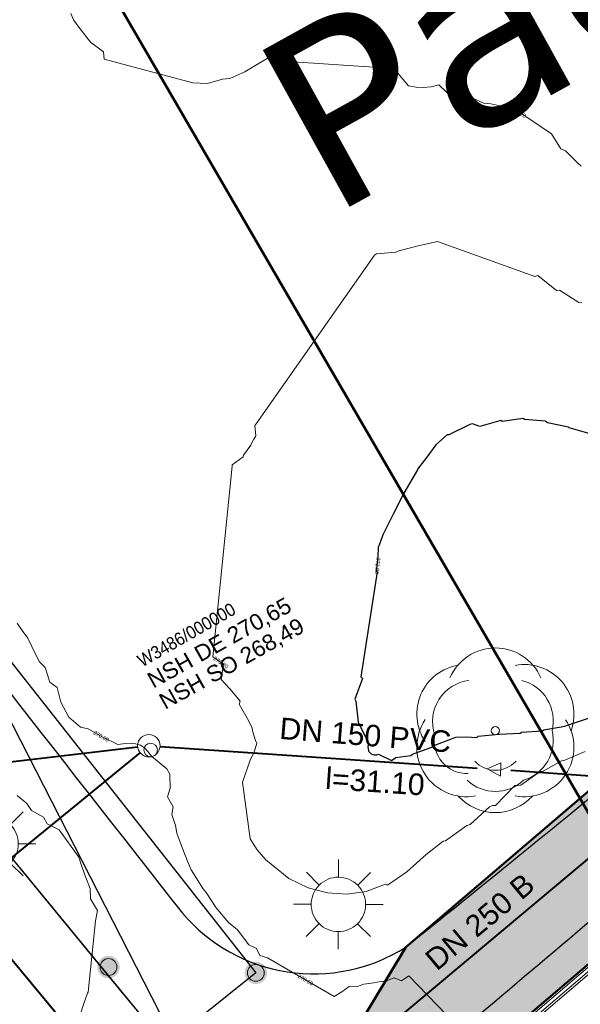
# Model space of a CAD drawing. Header units: millimetres. Extents: x 3402416 to 3403134, y 5267375 to 5268119.
# Tile 246 of 256: x 3402801 to 3402826, y 5267711 to 5267755. Entities that reach past the tile are written whole.
import ezdxf

# ---------------------------------------------------------------- set-up
doc = ezdxf.new("R2010")
doc.units = ezdxf.units.MM
doc.header["$MEASUREMENT"] = 0
for name, pattern in [('100.5', [5.5, 3.9, -1.6]), ('100.71', [0]), ('Zaun', [3, 1.5, 1.5])]:
    doc.linetypes.add(name, pattern=pattern)
for name, color, linetype, lineweight in [('_WBG Ideenteil + Pachtvertrag', 8, 'Continuous', 25), ('IVK_Baeume', 7, 'Continuous', 0), ('IVK_Fahrbahnrand', 7, 'Continuous', 0), ('IVK_Mauer', 7, 'Continuous', 0), ('IVK_NSH_Modell Umring Freiborderhoehung', 1, 'Continuous', 0), ('IVK_NSH_Modell Umring Werksareal', 7, 'Continuous', 0), ('IVK_Rahmen Stempel', 7, 'Continuous', 0), ('IVK_RW DN', 90, 'Continuous', 0), ('IVK_RW Kanal', 90, 'Continuous', 0), ('IVK_Strassenbeleuchtung', 7, 'Continuous', 0), ('IVK_SW DN', 20, 'Continuous', 0), ('IVK_SW Fliessrichtungspfeil', 20, 'Continuous', 0), ('IVK_SW Kanal', 20, 'Continuous', 0), ('IVK_SW Schacht', 20, 'Continuous', 0), ('IVK_SW Schachtanschrieb-Hoehen_NSH', 20, 'Continuous', 0), ('IVK_Zaun', 7, 'Continuous', 0), ('LGL_NSH_Beschriftung_Hoehenlinien_2015', 7, 'Continuous', 0), ('LGL_NSH_Haupthoehenlinie_2015', 7, 'Continuous', 0), ('LGL_NSH_Zwischenhoehenlinie_2015', 7, 'Continuous', 0)]:
    doc.layers.add(name, color=color, linetype=linetype, lineweight=lineweight)
for name, color, linetype, lineweight, true_color in [('_WBG Realisierungsteil', 7, 'Continuous', 50, 0x9494ff), ('ALKIS_Flurstuecksgrenze', 7, 'Continuous', 0, 0xffff80), ('ALKIS_Gebaeude', 7, 'Continuous', 0, 0xcccccc), ('ALKIS_Grenzpunkte_abgemarkt', 7, 'Continuous', 0, 0xffff80), ('ALKIS_Grenzpunkte_endgueltig', 7, 'Continuous', 0, 0x73d156), ('BetaPlan_SW_KW_Schachtnummer', 7, 'Continuous', 0, 0xa85100)]:
    doc.layers.add(name, color=color, linetype=linetype, lineweight=lineweight, true_color=true_color)
doc.styles.add('Arial', font='arial.ttf')
doc.styles.add('Style-@Arial Unicode MS', font='ARIALUNI.TTF')
doc.styles.add('Style-arial', font='arial.ttf')
doc.styles.add('Style-Verdana', font='verdana.ttf')
doc.styles.add('Textart 0', font='arial.ttf')

# ---------------------------------------------------------------- blocks, each defined once
blk = doc.blocks.new('LAMPE0')
at = {"color": 0, "linetype": 'ByBlock', "lineweight": -2}
for p, q in [((1e-05, 0.00267), (2e-05, 0.00445)), ((-0.0019, 0.00192), (-0.00317, 0.0032)), ((0.00192, 0.0019), (0.0032, 0.00317)), ((-0.00267, 1e-05), (-0.00445, 2e-05)), ((0.00267, -1e-05), (0.00445, -2e-05)), ((-0.00192, -0.0019), (-0.0032, -0.00317)), ((0.0019, -0.00192), (0.00317, -0.0032)), ((-1e-05, -0.00267), (-2e-05, -0.00445))]:
    blk.add_line(p, q, dxfattribs=at)
for start, end in [(44.74282500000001, 134.742825), (134.742825, 224.742825), (314.742825, 44.74282500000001), (224.742825, 314.742825)]:
    blk.add_arc((0, 0), 0.0027, start, end, dxfattribs=at)
blk = doc.blocks.new('BAUM0')
at = {"color": 0, "linetype": 'ByBlock', "lineweight": -2}
for centre, radius, start, end in [((-1.619082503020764e-07, 0.001967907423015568), 0.002953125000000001, 23.53450000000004, 156.4215000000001), ((-0.00172320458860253, 0.0009842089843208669), 0.002953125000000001, 99.35550000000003, 213.5755000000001), ((0.001722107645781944, 0.0009828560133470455), 0.002953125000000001, 340.4815000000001, 100.5805), ((-0.001280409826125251, 0.0005410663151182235), 0.002460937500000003, 96.85150000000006, 198.5915000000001), ((0.0009836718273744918, 0.0005893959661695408), 0.002460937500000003, 346.0395, 76.17650000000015), ((-0.001723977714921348, -0.0009845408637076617), 0.002953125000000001, 146.3535000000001, 280.5785), ((0.00172133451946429, -0.000985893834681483), 0.002953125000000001, 259.3765000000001, 33.60150000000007), ((-9.350345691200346e-07, -8.424251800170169e-07), 0.0002460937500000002, 89.98250000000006, 179.9725000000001), ((-9.350345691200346e-07, -8.424251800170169e-07), 0.0002460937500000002, 359.9825000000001, 89.97250000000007), ((-0.00167460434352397, -0.0005908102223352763), 0.001968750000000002, 169.8805000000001, 271.4385000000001), ((-9.350345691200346e-07, -8.424251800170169e-07), 0.0002460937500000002, 179.9825, 269.9725), ((-9.350345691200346e-07, -8.424251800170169e-07), 0.0002460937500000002, 269.9825, 359.9725), ((0.0009832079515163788, -0.0005918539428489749), 0.002460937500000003, 286.3925000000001, 13.90850000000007), ((-1.205628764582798e-06, -0.000689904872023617), 0.001673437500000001, 222.6455000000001, 317.3095000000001), ((-1.391179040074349e-06, -0.001162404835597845), 0.002460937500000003, 226.8205000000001, 313.1345000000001), ((-1.692698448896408e-06, -0.001930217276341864), 0.002953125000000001, 221.6755000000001, 318.2795000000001)]:
    blk.add_arc(centre, radius, start, end, dxfattribs=at)
blk = doc.blocks.new('VA03A')
at = {"linetype": 'Continuous', "lineweight": 13}
h = blk.add_hatch(color=7, dxfattribs=at)
edge = h.paths.add_edge_path(flags=0)
edge.add_arc((0, 0), 0.05, 0, 360)
blk = doc.blocks.new('Grenzpunkt mit Abmarkung')
at = {"color": 0}
blk.add_circle((0, 0), 0.05, dxfattribs=at)
blk = doc.blocks.new('FLIESS_1')
at = {"layer": 'IVK_SW Fliessrichtungspfeil', "color": 7, "linetype": 'Continuous', "lineweight": 13}
for p, q in [((-0.002001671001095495, -0.002002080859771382), (-0.002002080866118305, 0.00200167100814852)), ((-0.002002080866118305, 0.00200167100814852), (0.002001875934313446, 2.049392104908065e-07)), ((0.002001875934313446, 2.049392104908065e-07), (-0.002001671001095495, -0.002002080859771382))]:
    blk.add_line(p, q, dxfattribs=at)
blk = doc.blocks.new('STEIN')
at = {"color": 0, "linetype": 'ByBlock', "lineweight": -2}
for start, end in [(90, 180), (0, 90), (180, 270), (270, 0)]:
    blk.add_arc((0, 0), 0.00501, start, end, dxfattribs=at)

msp = doc.modelspace()

# ---------------------------------------------------------------- hatches: boundary and pattern name
at = {"layer": '_WBG Ideenteil + Pachtvertrag', "linetype": 'Continuous', "lineweight": 13, "transparency": 33554483}
h = msp.add_hatch(color=10, dxfattribs=at)
h.dxf.hatch_style = 1
h.paths.add_polyline_path([(3403020.16245001, 5267924.387769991), (3402974.164736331, 5267921.172880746), (3402970.833647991, 5267929.905829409), (3402966.125105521, 5267938.095891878), (3402962.962486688, 5267942.429970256), (3402957.609186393, 5267949.641042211), (3402947.360000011, 5267962.649999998), (3402939.807761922, 5267958.280785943), (3402940.650000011, 5267953.629999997), (3402941.220000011, 5267941.909999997), (3402941.790000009, 5267930.189999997), (3402941.545000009, 5267919.144999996), (3402940.618403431, 5267897.121720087), (3402939.51956888, 5267886.350966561), (3402937.993885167, 5267875.647076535), (3402933.952435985, 5267857.287685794), (3402924.269771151, 5267830.290976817), (3402912.70607658, 5267807.601485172), (3402888.950021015, 5267776.442785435), (3402888.948658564, 5267776.443823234), (3402875.125951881, 5267762.813248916), (3402817.856936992, 5267713.906700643), (3402814.792997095, 5267708.813060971), (3402749.530083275, 5267659.038497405), (3402740.540000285, 5267652.664999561), (3402743.030533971, 5267648.819175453), (3402726.539999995, 5267638.140000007), (3402711.869999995, 5267630.760000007), (3402634.269999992, 5267587.490000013), (3402621.469999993, 5267580.910000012), (3402607.519999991, 5267574.990000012), (3402612.549999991, 5267567.780000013), (3402597.743393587, 5267552.391029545), (3402630.485999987, 5267520.887500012), (3402683.348999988, 5267542.27000001), (3402692.954999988, 5267547.52500001), (3402703.979999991, 5267553.56000001), (3402743.097287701, 5267575.542575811), (3402746.601055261, 5267577.473139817), (3402753.342323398, 5267580.872757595), (3402757.657494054, 5267582.852254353), (3402762.378373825, 5267584.4516378), (3402767.186860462, 5267585.764340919), (3402772.29990408, 5267586.82701157), (3402777.468214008, 5267587.565390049), (3402782.590309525, 5267588.115923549), (3402787.738347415, 5267587.940988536), (3402794.98364584, 5267586.421840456), (3402794.339154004, 5267584.752635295), (3402798.108716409, 5267583.568148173), (3402799.256490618, 5267582.521750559), (3402802.297060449, 5267580.638326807), (3402804.958647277, 5267578.374340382), (3402807.449328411, 5267575.693806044), (3402813.836844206, 5267564.974516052), (3402824.334100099, 5267559.186056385), (3402831.545665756, 5267563.247558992), (3402850.736040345, 5267528.656213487), (3402857.046140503, 5267532.175631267), (3402875.097029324, 5267542.718187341), (3402879.431665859, 5267545.49590129), (3402884.47041499, 5267548.760394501), (3402887.619999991, 5267550.840000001), (3402890.11999999, 5267552.705000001), (3402892.61999999, 5267554.57), (3402896.49999999, 5267557.725), (3402900.37999999, 5267560.88), (3402903.42499999, 5267563.53), (3402911.319999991, 5267570.839999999), (3402925.41999999, 5267583.349999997), (3402926.029999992, 5267588.41), (3402935.719999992, 5267598.939999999), (3402939.889216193, 5267603.53054421), (3402947.511956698, 5267612.875241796), (3402954.37638669, 5267622.159368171), (3402960.809480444, 5267631.963964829), (3402966.189463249, 5267641.215743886), (3402971.088693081, 5267650.737576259), (3402974.884999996, 5267659.599999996), (3402977.896151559, 5267666.629987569), (3402983.519182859, 5267677.451653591), (3402987.072116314, 5267688.518937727), (3402989.662394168, 5267695.872167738), (3402996.629999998, 5267712.759999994), (3402998.879999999, 5267719.659999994), (3403002.589999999, 5267737.299999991), (3403004.045, 5267747.989999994), (3403005.500000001, 5267758.679999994), (3403006.260000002, 5267780.779999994), (3403008.055000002, 5267823.754999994), (3403009.280000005, 5267856.419999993), (3403009.069347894, 5267863.169206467), (3403007.636931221, 5267873.430262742)])
h.paths.add_polyline_path([(3402831.684338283, 5267692.713495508), (3402826.570000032, 5267697.970000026), (3402826.570000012, 5267697.970000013), (3402822.855003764, 5267702.231002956), (3402821.219958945, 5267700.910050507), (3402817.300075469, 5267705.730194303), (3402868.070000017, 5267748.980000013), (3402874.240000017, 5267754.230000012), (3402879.480000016, 5267748.100000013), (3402881.455003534, 5267745.791003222), (3402884.489868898, 5267742.976403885), (3402858.850000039, 5267715.330000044, -0.01115934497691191), (3402852.943002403, 5267709.527597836, -0.01177327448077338), (3402846.747222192, 5267703.982851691, -0.0127692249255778), (3402839.04620584, 5267697.938380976, -0.01175673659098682)], flags=16)
h.paths.add_polyline_path([(3402833.136433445, 5267693.592305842), (3402864.347414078, 5267722.274868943), (3402861.408584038, 5267725.472761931), (3402830.197603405, 5267696.79019883)], flags=24)

# ---------------------------------------------------------------- linework, layer by layer
at = {"layer": '_WBG Ideenteil + Pachtvertrag', "color": 40, "linetype": 'Continuous', "lineweight": 50, "transparency": 33554687}
msp.add_line((3402801.079715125, 5267762.832110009), (3402837.205714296, 5267700.630726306), dxfattribs=at)
at = {"layer": '_WBG Ideenteil + Pachtvertrag', "color": 10, "linetype": 'Continuous', "lineweight": 50, "transparency": 33554687}
msp.add_lwpolyline([(3402888.948658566, 5267776.443823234), (3402875.125951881, 5267762.813248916), (3402817.856936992, 5267713.906700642), (3402814.792997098, 5267708.813060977), (3402817.856936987, 5267713.906700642), (3402875.125951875, 5267762.813248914), (3402888.94865856, 5267776.443823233), (3402888.950021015, 5267776.442785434), (3402912.70607658, 5267807.601485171), (3402924.269771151, 5267830.290976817), (3402933.952435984, 5267857.287685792)], dxfattribs=at)
at = {"layer": '_WBG Ideenteil + Pachtvertrag', "color": 10, "linetype": 'Continuous', "lineweight": 50, "ltscale": 0.5, "transparency": 33554687}
msp.add_lwpolyline([(3402826.570000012, 5267697.970000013), (3402840.160000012, 5267706.070000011), (3402863.460000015, 5267725.840000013), (3402881.455003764, 5267745.791002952), (3402879.480000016, 5267748.100000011), (3402874.240000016, 5267754.230000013), (3402868.070000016, 5267748.980000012), (3402817.300075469, 5267705.730194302), (3402821.219958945, 5267700.910050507), (3402822.855003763, 5267702.231002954), (3402826.570000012, 5267697.970000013)], dxfattribs=at)
at = {"layer": '_WBG Realisierungsteil', "linetype": 'Continuous', "lineweight": 30}
msp.add_line((3402771.541021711, 5267779.949876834), (3402830.000173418, 5267665.851921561), dxfattribs=at)
at = {"layer": '_WBG Realisierungsteil', "color": 168, "lineweight": 50, "transparency": 33554687}
for points in [[(3402888.948658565, 5267776.443823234), (3402875.12595188, 5267762.813248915), (3402817.85693699, 5267713.906700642), (3402814.792997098, 5267708.813060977), (3402817.856936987, 5267713.906700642), (3402875.125951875, 5267762.813248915), (3402888.948658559, 5267776.443823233), (3402888.950021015, 5267776.442785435), (3402912.70607658, 5267807.601485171), (3402924.269771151, 5267830.290976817), (3402933.952435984, 5267857.287685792)], [(3402826.570000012, 5267697.970000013), (3402840.160000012, 5267706.070000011), (3402863.460000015, 5267725.840000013), (3402881.455003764, 5267745.791002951), (3402879.480000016, 5267748.100000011), (3402874.240000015, 5267754.230000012), (3402868.070000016, 5267748.980000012), (3402817.300075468, 5267705.730194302), (3402821.219958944, 5267700.910050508), (3402822.855003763, 5267702.231002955), (3402826.570000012, 5267697.970000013)]]:
    msp.add_lwpolyline(points, dxfattribs=at)
at = {"layer": 'ALKIS_Flurstuecksgrenze', "color": 7, "linetype": 'Continuous', "lineweight": 30, "flags": 128}
msp.add_lwpolyline([(3402826.697000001, 5267884.391), (3402807.51, 5267833.702), (3402776.879000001, 5267762.672), (3402774.418000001, 5267756.929), (3402776.269, 5267757.08), (3402811.165000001, 5267712.763), (3402807.243, 5267709.631), (3402805.802000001, 5267708.421), (3402799.589000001, 5267703.188), (3402791.475000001, 5267696.364), (3402783.421000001, 5267689.631), (3402775.297, 5267682.847), (3402767.084, 5267676.264), (3402758.05, 5267669.03), (3402756.379000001, 5267667.929), (3402742.414, 5267658.714), (3402739.973000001, 5267657.483), (3402738.052000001, 5267656.513), (3402743.034, 5267648.82), (3402726.537, 5267638.144), (3402711.871, 5267630.761), (3402634.266, 5267587.487)], dxfattribs=at)
for points in [[(3402817.297, 5267705.73), (3402817.037, 5267706.05), (3402797.448, 5267690.152), (3402801.619, 5267685.01), (3402821.219000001, 5267700.908), (3402822.850000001, 5267702.229), (3402826.571, 5267697.967), (3402840.157000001, 5267706.071), (3402863.458000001, 5267725.841), (3402881.455000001, 5267745.79), (3402879.484000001, 5267748.101), (3402874.242000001, 5267754.233), (3402868.07, 5267748.981)], [(3402817.297, 5267705.73), (3402821.219000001, 5267700.908), (3402822.850000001, 5267702.229), (3402826.571, 5267697.967), (3402840.157000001, 5267706.071), (3402863.458000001, 5267725.841), (3402881.455000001, 5267745.79), (3402879.484000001, 5267748.101), (3402873.312, 5267742.849), (3402868.07, 5267748.981)]]:
    msp.add_lwpolyline(points, close=True, dxfattribs=at)
at = {"layer": 'ALKIS_Gebaeude', "color": 7, "linetype": 'Continuous', "lineweight": 40, "flags": 128}
msp.add_lwpolyline([(3402793.447000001, 5267710.511), (3402798.639, 5267704.328), (3402804.001000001, 5267708.831), (3402795.728000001, 5267718.805), (3402790.315, 5267714.332)], close=True, dxfattribs=at)
at = {"layer": 'IVK_Fahrbahnrand', "color": 7, "linetype": 'Continuous', "lineweight": 30}
for p, q in [((3402805.080000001, 5267712.04), (3402793.13, 5267726.56)), ((3402806.51, 5267710.31), (3402805.080000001, 5267712.04))]:
    msp.add_line(p, q, dxfattribs=at)
for centre, radius, start, end in [((3405162.220000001, 5269566.23), 2994.72, 217.6489694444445, 218.1717888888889), ((3402063.740000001, 5268652.68), 1204.15, 308.7750611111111, 309.4880305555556), ((3402046.98, 5268632.98), 1203.97, 309.7016111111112, 310.3730916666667), ((3402813.75, 5267720.42), 7.699999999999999, 220.41225, 261.1762111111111), ((3402813.75, 5267720.42), 7.699999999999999, 261.1541694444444, 302.2333305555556)]:
    msp.add_arc(centre, radius, start, end, dxfattribs=at)
at = {"layer": 'IVK_Mauer', "color": 7, "linetype": 'Continuous', "lineweight": 13, "flags": 128}
for points in [[(3402866.065, 5267747.257), (3402865.272, 5267746.593), (3402862.525, 5267744.244), (3402843.358, 5267727.862), (3402817.371, 5267705.634)], [(3402817.522, 5267705.447), (3402843.538000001, 5267727.652), (3402863.01, 5267744.248), (3402866.014, 5267746.812)]]:
    msp.add_lwpolyline(points, dxfattribs=at)
at = {"layer": 'IVK_NSH_Modell Umring Freiborderhoehung', "color": 6, "linetype": '100.5', "ltscale": 10, "true_color": 0xe202f2}
msp.add_open_spline([(3402973.402, 5267889.37, 266.63), (3402971.259000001, 5267898.655, 266.884), (3402973.221, 5267899.259, 266.92), (3402979.065, 5267899.964, 266.983), (3402987.632000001, 5267901.332, 266.645), (3402996.574, 5267901.247, 267.164), (3402999.854, 5267900.751, 267.116), (3403001.073, 5267899.555, 266.771), (3403007.491, 5267887.112, 261.1240000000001), (3403008.555000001, 5267857.094, 261.209), (3403007.359000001, 5267813.886, 261.074), (3403006.127, 5267770.161, 261.248), (3402999.63, 5267722.447, 261.063), (3402990.96, 5267699.646, 261.254), (3402984.157000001, 5267681.314, 261.31), (3402973.541000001, 5267656.946, 261.224), (3402953.577000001, 5267621.061, 261.098), (3402931.148000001, 5267593.163, 261.279), (3402926.345000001, 5267588.179, 261.563), (3402925.493, 5267583.399, 261.5110000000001), (3402911.549000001, 5267570.877, 261.576), (3402911.412, 5267570.875, 261.58), (3402911.339000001, 5267570.85, 262.251), (3402902.615000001, 5267562.888, 262.266), (3402892.302000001, 5267554.41, 262.276), (3402881.339000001, 5267546.676, 262.302), (3402874.151000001, 5267542.111, 262.268), (3402866.574, 5267537.704, 262.28), (3402866.402, 5267538.022, 262.27), (3402865.737000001, 5267539.264, 262.279), (3402868.892, 5267541.002, 262.274), (3402868.752, 5267541.251, 262.276), (3402868.744, 5267541.273, 262.225), (3402864.707, 5267548.554, 262.213), (3402862.826, 5267549.046, 262.204), (3402861.239000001, 5267548.161, 262.217), (3402861.219000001, 5267548.172, 262.174), (3402860.109000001, 5267550.144, 262.171), (3402860.127, 5267550.151, 262.401), (3402859.981000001, 5267550.413, 262.4), (3402859.545, 5267550.177, 262.402), (3402857.42, 5267547.064, 262.409), (3402861.361, 5267539.982, 262.423), (3402857.268000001, 5267537.712, 262.414), (3402857.595000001, 5267537.1, 262.401), (3402855.077000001, 5267535.648, 262.413), (3402855.391, 5267535.133, 262.415), (3402847.117000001, 5267530.472, 262.423), (3402844.698, 5267529.084, 262.42), (3402844.686000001, 5267529.154, 262.243), (3402841.189, 5267535.306, 262.197), (3402834.324, 5267531.517, 262.1960000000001), (3402825.188000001, 5267526.398, 262.199), (3402816.640000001, 5267521.633, 262.187), (3402807.825000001, 5267516.664, 262.189), (3402799.117000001, 5267511.766, 262.187), (3402790.161, 5267506.762, 262.187), (3402785.002, 5267503.849, 262.181), (3402780.631000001, 5267501.338, 262.252), (3402779.518000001, 5267503.255, 262.252), (3402779.51, 5267503.225, 261.302), (3402771.145, 5267498.561, 261.306), (3402762.032000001, 5267493.996, 261.293), (3402753.326, 5267489.085, 261.279), (3402744.624, 5267484.192, 261.304), (3402737.594000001, 5267477.268, 261.295), (3402739.756000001, 5267473.33, 261.2970000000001), (3402739.329, 5267473.086, 261.293), (3402740.745000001, 5267471.036, 261.302), (3402742.522, 5267468.178, 261.301), (3402737.854, 5267465.502, 261.276), (3402736.075000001, 5267464.499, 261.3090000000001), (3402734.307, 5267463.533, 261.292), (3402734.274000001, 5267463.516, 262.291), (3402732.350000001, 5267462.487, 262.274), (3402724.718, 5267458.614, 262.463), (3402722.217000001, 5267454.994, 262.478), (3402722.175, 5267455, 262.6070000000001), (3402720.67, 5267453.302, 262.568), (3402719.337, 5267455.763, 262.5710000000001), (3402719.314, 5267455.757, 262.497), (3402715.054, 5267453.445, 262.491), (3402712.311000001, 5267452.143, 258.2440000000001), (3402707.951, 5267450.18, 258.263), (3402703.588, 5267448.754, 258.252), (3402699.675, 5267457.066, 258.28), (3402695.118, 5267469.736, 258.679), (3402692.195, 5267479.923, 258.969), (3402702.031, 5267485.048, 259.195), (3402707.857, 5267488.496, 259.373), (3402715.117000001, 5267492.487, 259.098), (3402719.239000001, 5267494.954, 259.258), (3402721.036, 5267494.67, 259.279), (3402723.049000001, 5267491.187, 262.242), (3402725.561000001, 5267486.822, 262.264), (3402729.362000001, 5267488.733, 262.271), (3402737.009000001, 5267493.102, 262.276), (3402745.765000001, 5267498.005, 262.28), (3402754.496, 5267502.989, 262.292), (3402763.191000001, 5267507.689, 262.2730000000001), (3402771.922, 5267512.655, 262.276), (3402774.429, 5267514.204, 262.227), (3402783.438000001, 5267519.244, 262.226), (3402792.034, 5267524.084, 262.23), (3402800.847000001, 5267529.005, 262.2200000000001), (3402809.211000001, 5267533.706, 262.217), (3402818.25, 5267538.767, 262.216), (3402826.523000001, 5267543.492, 262.222), (3402838.805000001, 5267550.458, 262.215), (3402835.571, 5267556.173, 262.289), (3402836.864000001, 5267556.946, 262.342), (3402832.914, 5267564.026, 262.3330000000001), (3402828.391, 5267572.116, 262.301), (3402828.714000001, 5267572.295, 262.2970000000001), (3402828.751000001, 5267572.324, 262.218), (3402831.204, 5267573.654, 262.187), (3402830.856000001, 5267577.123, 262.171), (3402838.132000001, 5267575.061, 262.179), (3402857.727, 5267580.016, 262.296), (3402858.743, 5267586.148, 262.343), (3402856.571, 5267590.239, 262.325), (3402872.490000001, 5267592.439, 262.352), (3402877.389, 5267594.62, 262.202), (3402881.373000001, 5267600.75, 262.129), (3402885.875, 5267603.453, 262.135), (3402897.38, 5267602.371, 262.069), (3402906.697000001, 5267606.506, 262.0950000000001), (3402914.635, 5267612.832, 262.118), (3402919.801, 5267617.02, 262.213), (3402922.673, 5267622.771, 262.143), (3402927.52, 5267629.693, 262.2080000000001), (3402932.198, 5267635.327, 262.186), (3402941.376000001, 5267637.011, 262.09), (3402947.200000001, 5267645.566, 262.07), (3402949.802000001, 5267656.334, 262.328), (3402957.649000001, 5267672.321, 262.37), (3402963.36, 5267678.252, 262.337), (3402968.961000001, 5267685.849, 262.32), (3402968.435000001, 5267695.836, 262.336), (3402971.662, 5267699.315, 262.308), (3402983.328000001, 5267726.695, 262.51), (3402987.168000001, 5267750.814, 262.971), (3402988.274000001, 5267771.277, 263.412), (3402989.890000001, 5267792.909, 264.016), (3402990.532000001, 5267812.395, 264.397), (3402986.982, 5267832.181, 264.939), (3402981.541000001, 5267853.095, 265.631), (3402977.157000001, 5267872.138, 266.165), (3402973.402, 5267889.37, 266.63)], degree=1, dxfattribs=at)
at = {"layer": 'IVK_Rahmen Stempel', "color": 7, "linetype": 'Continuous', "lineweight": 30}
msp.add_3dface([(3402461.796628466, 5267374.849302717), (3403134.296628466, 5267374.849302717), (3403134.296628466, 5268117.349302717), (3402461.796628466, 5268117.349302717)], dxfattribs=at)
msp.add_3dface([(3402461.796628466, 5267374.849302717), (3403134.296628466, 5267374.849302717), (3403134.296628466, 5268117.349302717), (3402461.796628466, 5268117.349302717)], dxfattribs=at)
at = {"layer": 'IVK_RW Kanal', "linetype": 'Continuous', "lineweight": 40}
msp.add_line((3402812.804, 5267706.797), (3402836.444000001, 5267726.597), dxfattribs=at)
at = {"layer": 'IVK_SW Kanal', "linetype": 'Continuous', "lineweight": 40}
for p, q in [((3402787.27660503, 5267720.666427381), (3402805.886409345, 5267722.848651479)), ((3402806.884000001, 5267722.867), (3402821.044000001, 5267721.907)), ((3402795.077458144, 5267713.673162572), (3402805.994, 5267722.587)), ((3402822.544000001, 5267721.807), (3402836.764, 5267720.837))]:
    msp.add_line(p, q, dxfattribs=at)
at = {"layer": 'IVK_Zaun', "color": 7, "linetype": 'Zaun', "lineweight": 13}
msp.add_line((3402793.13, 5267726.56), (3402806.51, 5267710.31), dxfattribs=at)
at = {"layer": 'IVK_Zaun', "color": 7, "linetype": 'Zaun', "lineweight": 13, "flags": 128}
msp.add_lwpolyline([(3402817.466, 5267705.518), (3402843.796000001, 5267728.014), (3402866.034, 5267746.985), (3402867.482, 5267745.264)], dxfattribs=at)
at = {"layer": 'LGL_NSH_Haupthoehenlinie_2015', "color": 220, "linetype": '100.71', "lineweight": 30, "ltscale": 10, "true_color": 0xf202aa, "elevation": 271, "flags": 128}
msp.add_lwpolyline([(3402816.637000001, 5267722.53), (3402817.224, 5267722.24), (3402817.288000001, 5267722.284000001), (3402817.352, 5267722.341000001), (3402817.408, 5267722.385000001), (3402818.089000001, 5267722.474), (3402818.16, 5267722.525), (3402819.096, 5267722.876), (3402819.16, 5267722.934), (3402820.096, 5267723.286), (3402820.562, 5267723.301000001), (3402821.032, 5267723.266000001), (3402821.096, 5267723.332), (3402822.032, 5267723.423), (3402822.968, 5267723.467), (3402823.032, 5267723.512000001), (3402823.968, 5267723.576), (3402824.029000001, 5267723.611000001), (3402824.965, 5267723.779000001), (3402825.032, 5267723.808), (3402825.968, 5267724.118000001), (3402826.032, 5267724.152000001), (3402826.968, 5267724.621), (3402827.032, 5267724.66), (3402827.968, 5267725.355), (3402828.032, 5267725.405), (3402828.968, 5267726.226000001), (3402829.032, 5267726.279000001), (3402829.76, 5267726.880000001), (3402829.824, 5267726.929), (3402830.958000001, 5267727.865), (3402831.022, 5267727.907), (3402831.086, 5267727.954000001), (3402832.032, 5267728.691000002), (3402832.083000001, 5267728.733000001), (3402833.019, 5267729.539000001), (3402833.089000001, 5267729.603000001), (3402834.025, 5267730.538), (3402834.094000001, 5267730.602000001), (3402835.03, 5267731.693000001), (3402835.096, 5267731.751), (3402836.014, 5267732.861000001), (3402836.078000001, 5267732.908000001), (3402837.032, 5267733.705000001), (3402837.096, 5267733.744000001), (3402838.032, 5267734.337), (3402838.096, 5267734.373), (3402838.936000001, 5267734.855), (3402839, 5267734.896), (3402839.492000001, 5267735.303), (3402839.556, 5267735.351000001), (3402839.913000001, 5267735.879), (3402839.977, 5267735.93), (3402840.389, 5267736.866), (3402840.453000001, 5267736.917), (3402840.534, 5267737.385000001), (3402840.598000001, 5267737.435000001), (3402840.449, 5267737.903000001), (3402840.321, 5267738.329000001), (3402840.257000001, 5267738.317000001), (3402840.193, 5267738.311000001), (3402839.708000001, 5267738.713), (3402839.644, 5267738.719000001), (3402839.032, 5267738.892000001), (3402838.968, 5267738.892000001), (3402838.904000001, 5267738.893), (3402837.968, 5267738.874000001), (3402837.904000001, 5267738.875000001), (3402836.968, 5267738.670000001), (3402836.904000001, 5267738.684), (3402835.968, 5267738.244000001), (3402835.904000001, 5267738.276000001), (3402835.648000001, 5267738.203000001), (3402834.712, 5267737.500000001), (3402834.682, 5267737.470000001), (3402833.746, 5267736.737000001), (3402833.712, 5267736.710000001), (3402832.776000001, 5267736.267000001), (3402831.84, 5267736.003), (3402830.904000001, 5267735.882), (3402830.872, 5267735.867000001), (3402829.936000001, 5267735.805), (3402829, 5267735.981), (3402828.968, 5267735.976000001), (3402828.032, 5267736.195), (3402827.096, 5267736.505000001), (3402827.064, 5267736.514), (3402826.128, 5267736.808), (3402826.096, 5267736.826), (3402825.16, 5267737.100000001), (3402825.128, 5267737.135000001), (3402824.192, 5267737.318000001), (3402824.131000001, 5267737.375000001), (3402824.096, 5267737.392000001), (3402823.16, 5267737.477000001), (3402823.096, 5267737.518), (3402822.16, 5267737.380000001), (3402822.098000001, 5267737.43), (3402821.162, 5267737.163), (3402820.84, 5267737.279000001), (3402820.776000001, 5267737.265), (3402820.712, 5267737.248), (3402819.776000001, 5267736.789000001), (3402819.712, 5267736.785), (3402819.198, 5267736.346000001), (3402818.806, 5267735.788), (3402818.384000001, 5267735.253), (3402818.387000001, 5267735.219000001), (3402817.778, 5267734.187000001), (3402817.290000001, 5267733.251), (3402816.837, 5267732.315), (3402816.813000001, 5267732.282), (3402816.659, 5267731.816000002), (3402816.624, 5267731.789000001), (3402816.606, 5267731.32), (3402816.542, 5267730.689), (3402816.577000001, 5267730.665000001), (3402815.859000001, 5267725.985), (3402815.888, 5267725.954000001), (3402815.922, 5267725.913), (3402815.587, 5267724.977000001), (3402815.614000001, 5267724.931000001), (3402815.629000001, 5267724.899), (3402815.731, 5267723.963), (3402815.741, 5267723.931000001), (3402816.211, 5267722.995000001), (3402816.203000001, 5267722.968), (3402816.189, 5267722.94), (3402816.164, 5267722.867000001), (3402816.189, 5267722.68), (3402816.212, 5267722.644), (3402816.240000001, 5267722.611000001), (3402816.317, 5267722.549), (3402816.381000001, 5267722.518), (3402816.445, 5267722.501), (3402816.509000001, 5267722.497), (3402816.573, 5267722.505000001)], close=True, dxfattribs=at)
at = {"layer": 'LGL_NSH_Zwischenhoehenlinie_2015', "color": 190, "linetype": 'Continuous', "true_color": 0x9002f5, "flags": 128}
for points, elevation in [([(3402825.694000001, 5267748.781000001), (3402825.523000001, 5267748.926), (3402824.984000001, 5267749.465), (3402824.781, 5267749.561000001), (3402824.371000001, 5267750.225000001), (3402822.664, 5267751.368000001), (3402822.328000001, 5267751.425), (3402821.664, 5267751.571000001), (3402821.328000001, 5267751.59), (3402820.664, 5267751.914), (3402820.328000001, 5267751.869), (3402819.992000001, 5267751.791), (3402819.328000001, 5267752.41), (3402818.992000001, 5267752.323), (3402818.656, 5267752.299000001), (3402818.320000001, 5267752.316000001), (3402817.984000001, 5267752.377), (3402817.320000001, 5267753.147), (3402812.387000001, 5267753.466), (3402812.051, 5267753.545), (3402811.715, 5267753.614), (3402810.672, 5267752.998000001), (3402810.008, 5267752.701), (3402809.672, 5267752.675), (3402809.008, 5267752.473), (3402808.344000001, 5267752.499), (3402804.391000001, 5267753.559), (3402804.366, 5267753.895), (3402803.776000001, 5267754.32), (3402803.26, 5267754.984), (3402803.019, 5267755.32), (3402802.903, 5267755.600000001)], 270.6000000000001), ([(3402800.507000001, 5267728.377), (3402800.733, 5267728.043), (3402800.978000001, 5267727.707000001), (3402801.154000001, 5267727.336), (3402801.493, 5267726.672), (3402801.749000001, 5267726.401), (3402801.961000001, 5267725.737000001), (3402802.297, 5267725.510000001), (3402802.457, 5267724.846), (3402802.805000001, 5267724.182), (3402803.336000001, 5267723.734), (3402803.672, 5267723.654), (3402804.336000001, 5267723.283), (3402805, 5267722.953000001), (3402805.336000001, 5267723.008), (3402805.672, 5267723.019), (3402806.008, 5267722.931), (3402806.191000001, 5267722.805000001), (3402806.344000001, 5267722.642), (3402806.524000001, 5267722.427), (3402807.188000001, 5267721.873000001), (3402807.329, 5267721.632), (3402807.344000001, 5267721.008), (3402807.213, 5267720.624), (3402807.476, 5267720.173000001), (3402807.409, 5267719.837), (3402807.581, 5267719.336), (3402807.636, 5267719), (3402807.866, 5267718.36), (3402808.135, 5267717.672), (3402808.278, 5267717.364), (3402808.672, 5267716.717), (3402808.793000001, 5267716.526), (3402808.943, 5267716.353), (3402809.386, 5267715.672), (3402809.939, 5267715.008), (3402810.34, 5267714.684), (3402810.857000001, 5267714.02), (3402811.193, 5267713.857), (3402811.345000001, 5267713.531000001), (3402811.681, 5267713.439), (3402814.664, 5267711.7), (3402814.997, 5267711.913000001), (3402815.328000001, 5267712.153), (3402815.664, 5267712.133), (3402815.991, 5267712.259), (3402816.327000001, 5267712.302), (3402816.664, 5267712.365), (3402816.997, 5267712.405), (3402817.333000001, 5267712.537), (3402817.664, 5267712.402000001), (3402818, 5267712.63), (3402819.680000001, 5267710.891)], 270.6000000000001), ([(3402800.507000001, 5267720.683), (3402800.936000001, 5267720.321000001), (3402801.144, 5267720.016), (3402801.680000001, 5267719.716), (3402801.841, 5267719.416), (3402802.377, 5267719.15), (3402803.264, 5267717.934), (3402803.359000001, 5267717.608), (3402803.545, 5267717.091), (3402803.762000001, 5267716.536), (3402803.776000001, 5267716.072000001), (3402804.095000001, 5267715.55), (3402804, 5267715.086), (3402803.682, 5267711.907000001), (3402803.643000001, 5267711.856000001), (3402803.484000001, 5267711.392), (3402803.336000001, 5267710.928)], 270.4)]:
    msp.add_lwpolyline(points, dxfattribs=dict(at, elevation=elevation))
at = {"layer": 'LGL_NSH_Zwischenhoehenlinie_2015', "color": 190, "linetype": 'Continuous', "lineweight": 13, "true_color": 0x9002f5, "elevation": 270.8, "flags": 128}
msp.add_lwpolyline([(3402825.728000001, 5267742.682), (3402825.592000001, 5267742.695), (3402824.728000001, 5267743.249), (3402824.592000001, 5267743.229), (3402823.758, 5267743.901), (3402823.622, 5267743.862000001), (3402819.272, 5267745.427), (3402818.408000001, 5267745.226), (3402817.544000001, 5267745.004000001), (3402817.408000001, 5267744.938), (3402816.544000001, 5267744.875), (3402816.469000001, 5267744.812), (3402811.177000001, 5267737.278), (3402811.116, 5267737.201), (3402811.162, 5267736.742000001), (3402811.073, 5267736.592), (3402811.002, 5267736.456), (3402810.937, 5267736.32), (3402810.613, 5267735.878), (3402810.59, 5267735.811000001), (3402810.112000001, 5267735.45), (3402810.11, 5267735.382), (3402809.246000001, 5267726.868000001), (3402809.716, 5267726.543), (3402809.611, 5267725.863), (3402810.005, 5267725.444), (3402810.469000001, 5267724.892), (3402810.42, 5267724.756), (3402810.781, 5267724.136), (3402810.992000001, 5267723.704), (3402811.007000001, 5267723.568), (3402811.141000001, 5267723.136), (3402811.21, 5267723), (3402811.091, 5267722.63), (3402810.904000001, 5267722.260000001), (3402810.566000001, 5267721.272), (3402810.904000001, 5267718.752), (3402811.215, 5267718.260000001), (3402811.602, 5267717.816000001), (3402812.632000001, 5267716.983), (3402813.496000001, 5267716.565000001), (3402814.36, 5267716.33), (3402815.224, 5267716.277000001), (3402816.088, 5267716.389000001), (3402816.952000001, 5267716.728), (3402817.037, 5267716.686000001), (3402817.901000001, 5267717.272), (3402818.765000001, 5267718.041), (3402819.531, 5267718.638), (3402819.63, 5267718.651), (3402820.592000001, 5267719.342), (3402820.728000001, 5267719.393), (3402821.592000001, 5267720.183), (3402821.728000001, 5267720.234), (3402821.796000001, 5267720.236), (3402821.864000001, 5267720.231000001), (3402822.728000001, 5267721.122000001), (3402822.864000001, 5267721.136), (3402823, 5267721.142), (3402823.864000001, 5267721.755), (3402824, 5267721.764000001), (3402824.819000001, 5267722.235), (3402824.955000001, 5267722.259), (3402825.864000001, 5267722.652000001)], dxfattribs=at)

# ---------------------------------------------------------------- block references
at = {"layer": 'ALKIS_Grenzpunkte_abgemarkt', "color": 7, "xscale": 7.5, "yscale": 7.5, "zscale": 7.5}
for p in [(3402804.582, 5267713.023), (3402811.165000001, 5267712.763)]:
    msp.add_blockref('Grenzpunkt mit Abmarkung', p, dxfattribs=at)
at = {"layer": 'ALKIS_Grenzpunkte_endgueltig', "color": 254, "ltscale": 0.5, "true_color": 0xbfffbf, "xscale": 10, "yscale": 10, "zscale": 10}
for p in [(3402804.582, 5267713.023), (3402811.165000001, 5267712.763)]:
    msp.add_blockref('VA03A', p, dxfattribs=at)
at = {"layer": 'IVK_Baeume', "color": 3, "linetype": 'Continuous', "lineweight": 13, "xscale": 749.9999999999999, "yscale": 749.9999999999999, "zscale": 100, "rotation": 359.9919}
msp.add_blockref('BAUM0', (3402821.86, 5267723.58), dxfattribs=at)
at = {"layer": 'IVK_Strassenbeleuchtung', "color": 7, "linetype": 'Continuous', "lineweight": 13, "xscale": 450.0000000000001, "yscale": 450.0000000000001, "zscale": 100, "rotation": 359.9919}
for p in [(3402799.34, 5267718.53), (3402814.850000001, 5267715.82)]:
    msp.add_blockref('LAMPE0', p, dxfattribs=at)
at = {"layer": 'IVK_SW Fliessrichtungspfeil', "linetype": 'Continuous', "lineweight": 13, "xscale": 150.0000436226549, "yscale": 150.0000436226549, "rotation": 178.0946637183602}
msp.add_blockref('FLIESS_1', (3402821.794000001, 5267721.857), dxfattribs=at)
at = {"layer": 'IVK_SW Schacht', "linetype": 'Continuous', "lineweight": 13, "zscale": 100, "rotation": 359.9919}
for p, xscale, yscale in [((3402806.384000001, 5267722.907), 100, 100), ((3402806.464000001, 5267722.717), 59.99999999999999, 59.99999999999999)]:
    msp.add_blockref('STEIN', p, dxfattribs=dict(at, xscale=xscale, yscale=yscale))

# ---------------------------------------------------------------- texts
at = {"layer": '_WBG Ideenteil + Pachtvertrag', "color": 40, "linetype": 'Continuous', "lineweight": 50, "transparency": 33554687, "insert": (3402804.075786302, 5267765.113603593), "char_height": 8, "attachment_point": 1, "rotation": 28.965572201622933, "style": 'Style-Verdana'}
msp.add_mtext_dynamic_manual_height_columns('Fläche laufender Pachtvertrag', width=110.2176393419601, gutter_width=11.875, heights=[0], dxfattribs=at)
at = {"layer": 'BetaPlan_SW_KW_Schachtnummer', "linetype": 'Continuous', "insert": (3402805.806158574, 5267726.894246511), "char_height": 0.572, "attachment_point": 1, "rotation": 29.793674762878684, "line_spacing_factor": 0.69, "style": 'Arial'}
msp.add_mtext('\\H1x;\\W0.9;W3486/000000', dxfattribs=at)
at = {"layer": 'IVK_RW DN', "linetype": 'Continuous', "lineweight": 13, "style": 'Style-arial'}
msp.add_text('DN 250 B', height=0.9599999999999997, rotation=39.95100000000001, dxfattribs=at).set_placement((3402819.244, 5267712.817))
at = {"layer": 'IVK_SW DN', "linetype": 'Continuous', "lineweight": 13, "style": 'Style-arial'}
for s, rotation, p in [('DN 150 PVC', 355.392, (3402812.192, 5267723.214)), ('l=31.10', 356.094, (3402814.239000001, 5267720.982))]:
    msp.add_text(s, height=0.9600000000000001, rotation=rotation, dxfattribs=at).set_placement(p)
at = {"layer": 'IVK_SW Schachtanschrieb-Hoehen_NSH', "linetype": 'Continuous', "lineweight": 106, "char_height": 0.7200000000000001, "attachment_point": 7, "rotation": 29.26552540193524, "line_spacing_factor": 0.6, "style": 'Style-@Arial Unicode MS'}
for s, insert in [('NSH DE \\fArial Unicode MS|b0|i0|c00|p39;270,65', (3402806.651325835, 5267725.327632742)), ('NSH SO \\fArial Unicode MS|b0|i0|c00|p39;268,49', (3402807.177325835, 5267724.384632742))]:
    msp.add_mtext(s, dxfattribs=dict(at, insert=insert))
at = {"layer": 'LGL_NSH_Beschriftung_Hoehenlinien_2015', "color": 7, "linetype": 'Continuous', "char_height": 0.175, "attachment_point": 5, "line_spacing_factor": 0.69, "style": 'Textart 0'}
for s, insert, rotation in [('\\f@Arial Unicode MS|b0|i0|c00|p39;270.60', (3402822.901000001, 5267751.209, 270.6), 146.2145720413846), ('\\f@Arial Unicode MS|b0|i0|c00|p39;271.00', (3402816.599, 5267730.938, 271), 264.20389934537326), ('\\f@Arial Unicode MS|b0|i0|c00|p39;270.80', (3402809.603000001, 5267726.621, 270.8), 325.26137471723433), ('\\f@Arial Unicode MS|b0|i0|c00|p39;270.60', (3402804.261, 5267723.325, 270.6), 330.79515966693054), ('\\f@Arial Unicode MS|b0|i0|c00|p39;270.60', (3402813.381000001, 5267712.448, 270.6), 329.74356283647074)]:
    msp.add_mtext(s, dxfattribs=dict(at, insert=insert, rotation=rotation))

# ---------------------------------------------------------------- meshes
at = {"layer": 'IVK_NSH_Modell Umring Werksareal', "color": 6, "linetype": 'Continuous', "lineweight": 13, "true_color": 0xe202f2}
mesh = msp.add_polyface(dxfattribs=at)
corners = [(3402762.413000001, 5267617.541, 261.278), (3402759.973000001, 5267620.657, 261.3210000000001), (3402762.177000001, 5267621.875, 261.324), (3402764.78, 5267623.361, 262), (3402765.029410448, 5267623.509747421, 262.0470000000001), (3402765.132000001, 5267623.572, 262.0470000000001), (3402765.126000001, 5267623.597, 262.033), (3402765.0549287, 5267623.740348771, 262.033), (3402768.144933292, 5267625.272348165, 262.0697843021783), (3402768.79351321, 5267625.574502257, 262.0876161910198), (3402769.348859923, 5267625.823990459, 262.1026734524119), (3402769.805327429, 5267626.022788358, 262.1149062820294), (3402770.716415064, 5267626.402983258, 262.1389425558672), (3402771.819870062, 5267626.834513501, 262.1673914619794), (3402772.643791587, 5267627.136559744, 262.1881719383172), (3402773.392694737, 5267627.396470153, 262.2067253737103), (3402774.278325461, 5267627.686181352, 262.2282620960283), (3402775.264648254, 5267627.986734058, 262.2517416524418), (3402776.490286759, 5267628.328418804, 262.2801904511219), (3402777.367551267, 5267628.551749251, 262.3000669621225), (3402778.203772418, 5267628.748403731, 262.3186421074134), (3402779.377579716, 5267629.037662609, 262.3417897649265), (3402780.663048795, 5267629.298674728, 262.3647404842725), (3402781.904254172, 5267629.496754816, 262.3846010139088), (3402782.986919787, 5267629.627089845, 262.4001151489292), (3402783.935152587, 5267629.709184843, 262.412336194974), (3402788.698, 5267633.196, 262.6240000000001), (3402790.747, 5267634.336, 262.752), (3402793.374, 5267635.652, 262.802), (3402793.395, 5267635.647, 262.96), (3402794.703000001, 5267636.415, 262.967), (3402794.720000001, 5267636.421, 262.806), (3402806.142, 5267642.755, 262.826), (3402817.078000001, 5267648.877, 262.811), (3402816.569839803, 5267649.885429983, 262.825), (3402816.501000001, 5267650.014, 262.825), (3402816.42823251, 5267650.149905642, 262.825), (3402816.414, 5267650.199, 262.816), (3402816.391, 5267650.212, 263.018), (3402816.433000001, 5267650.577, 263.015), (3402822.76, 5267654.114, 262.939), (3402822.933000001, 5267653.871, 262.926), (3402822.935000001, 5267653.87, 262.713), (3402822.957194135, 5267653.840188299, 262.7060553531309), (3402829.20023251, 5267657.316905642, 262.5830000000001), (3402837.419799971, 5267661.927231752, 262.496), (3402837.860592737, 5267662.163243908, 262.496), (3402846.521315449, 5267667.00575074, 262.431), (3402857.556799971, 5267673.173231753, 262.3860000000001), (3402857.997592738, 5267673.409243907, 262.3860000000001), (3402859.986688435, 5267674.537583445, 262.362), (3402860.345000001, 5267674.811, 262.382), (3402860.715688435, 5267674.931583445, 262.3690000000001), (3402865.548688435, 5267677.641583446, 262.397), (3402872.214688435, 5267681.350583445, 262.45), (3402873.352, 5267681.721, 262.453), (3402873.35804099, 5267681.726235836, 262.5350398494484), (3402873.319000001, 5267681.796, 262.538), (3402877.616, 5267684.201, 262.53), (3402877.128, 5267685.073, 262.567), (3402877.197808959, 5267685.112072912, 262.5668700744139), (3402877.215, 5267685.118, 262.463), (3402879.804, 5267686.592, 262.502), (3402879.805283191, 5267686.607772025, 262.5991441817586), (3402879.875, 5267686.647, 262.6), (3402880.375, 5267685.759, 262.572), (3402890.175, 5267691.248, 262.736), (3402896.57, 5267694.844, 262.77), (3402896.101, 5267695.662, 262.763), (3402896.17039458, 5267695.701794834, 262.7638737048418), (3402896.182, 5267695.701, 262.695), (3402900.121, 5267697.902, 262.702), (3402900.128771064, 5267697.911687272, 262.7608228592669), (3402900.199, 5267697.95, 262.7610000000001), (3402900.648000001, 5267697.127, 262.753), (3402911.965, 5267703.471, 262.783), (3402912.478319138, 5267703.768722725, 262.783331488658), (3402913.009833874, 5267704.056077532, 262.7830141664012), (3402913.421397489, 5267704.264604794, 262.7823271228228), (3402913.838610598, 5267704.464017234, 262.781252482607), (3402914.302670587, 5267704.672131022, 262.7796249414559), (3402914.761697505, 5267704.864263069, 262.7775817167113), (3402915.21099251, 5267705.039508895, 262.7751772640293), (3402915.746064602, 5267705.232166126, 262.7718071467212), (3402916.23042726, 5267705.391939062, 262.7682946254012), (3402916.756000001, 5267705.55, 262.764), (3402915.717000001, 5267707.4, 262.784), (3402915.786752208, 5267707.439174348, 262.784), (3402915.806, 5267707.437, 262.71), (3402917.475000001, 5267707.838, 262.71), (3402917.476708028, 5267707.856802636, 262.791), (3402917.547, 5267707.895, 262.791), (3402921.478000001, 5267708.959, 262.843), (3402925.066000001, 5267711.336, 262.609), (3402928.563000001, 5267714.988, 262.447), (3402930.258, 5267713.998, 262.471), (3402933.77, 5267719.117, 262.526), (3402939.731000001, 5267728.616, 262.4340000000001), (3402943.002, 5267734.06, 262.485), (3402944.737000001, 5267732.963, 262.4480000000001), (3402944.56261715, 5267732.73550547, 262.4501300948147), (3402944.428572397, 5267732.510207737, 262.451570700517), (3402944.325978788, 5267732.285231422, 262.4524682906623), (3402944.247199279, 5267732.048917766, 262.4529095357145), (3402944.185467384, 5267731.749248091, 262.4528085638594), (3402944.163318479, 5267731.439646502, 262.451983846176), (3402944.177294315, 5267731.172078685, 262.4506979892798), (3402944.218017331, 5267730.924544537, 262.4490274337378), (3402944.296489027, 5267730.649393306, 262.4465958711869), (3402944.396693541, 5267730.408823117, 262.4439231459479), (3402944.513490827, 5267730.196155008, 262.4410721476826), (3402944.614308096, 5267730.046442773, 262.4387433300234), (3402944.748362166, 5267729.879635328, 262.4357726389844), (3402944.878, 5267729.744, 262.433), (3402950.928, 5267722.684, 262.415), (3402958.996, 5267713.311, 262.416), (3402966.464000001, 5267704.917, 262.3860000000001), (3402971.662, 5267699.315, 262.308), (3402968.435000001, 5267695.836, 262.336), (3402968.961000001, 5267685.849, 262.32), (3402963.36, 5267678.252, 262.337), (3402957.717000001, 5267672.338, 262.371), (3402957.649000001, 5267672.321, 262.37), (3402949.802000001, 5267656.334, 262.328), (3402947.200000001, 5267645.566, 262.07), (3402941.376000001, 5267637.011, 262.09), (3402932.198, 5267635.327, 262.186), (3402927.52, 5267629.693, 262.2080000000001), (3402922.673, 5267622.771, 262.143), (3402919.801, 5267617.02, 262.213), (3402914.635, 5267612.832, 262.118), (3402906.697000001, 5267606.506, 262.0950000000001), (3402897.38, 5267602.371, 262.069), (3402885.875, 5267603.453, 262.135), (3402881.373000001, 5267600.75, 262.129), (3402877.389, 5267594.62, 262.202), (3402872.490000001, 5267592.439, 262.352), (3402872.274000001, 5267592.322, 262.3439999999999), (3402856.571, 5267590.239, 262.325), (3402858.743, 5267586.148, 262.3430000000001), (3402857.727, 5267580.016, 262.296), (3402838.132000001, 5267575.061, 262.179), (3402830.856000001, 5267577.123, 262.171), (3402829.633, 5267576.445, 262.167), (3402829.616002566, 5267576.431442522, 262.1748916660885), (3402831.149626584, 5267573.632723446, 262.1948014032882), (3402831.204, 5267573.654, 262.187), (3402828.751000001, 5267572.324, 262.218), (3402828.714000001, 5267572.335, 262.318), (3402827.215, 5267575.032, 262.304), (3402827.205000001, 5267575.085, 262.204), (3402826.772, 5267574.84, 262.211), (3402826.277, 5267575.687, 262.206), (3402824.637000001, 5267577.461, 261.871), (3402822.453000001, 5267581.14, 261.849), (3402819.756000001, 5267585.581, 261.8860000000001), (3402815.675, 5267589.71, 261.794), (3402811.376000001, 5267593.551, 261.756), (3402803.071, 5267597.641, 261.6840000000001), (3402803.324, 5267598.152, 261.735), (3402799.313000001, 5267599.618, 261.701), (3402798.953000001, 5267598.711, 261.4580000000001), (3402796.779000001, 5267593.18, 257.866), (3402796.833000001, 5267591.462, 257.686), (3402792.991, 5267592.372, 257.596), (3402784.383, 5267593.048, 257.709), (3402775.595000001, 5267592.07, 257.662), (3402767.162, 5267590.358, 257.668), (3402758.663000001, 5267587.668, 257.631), (3402751.656, 5267584.674, 257.6480000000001), (3402744.349, 5267580.838, 257.597), (3402737.224, 5267576.928, 257.701), (3402729.299000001, 5267572.511, 257.661), (3402721.384000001, 5267568.088, 257.679), (3402712.401000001, 5267563.092, 257.637), (3402702.115000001, 5267557.288, 257.688), (3402701.344000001, 5267558.508, 257.897), (3402698.497, 5267563.37, 261.173), (3402697.075000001, 5267566.019, 261.314), (3402697.037217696, 5267566.089515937, 261.314), (3402697.032000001, 5267566.099, 261.213), (3402696.589000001, 5267566.226, 261.224), (3402694.023000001, 5267570.659, 261.281), (3402690.827000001, 5267576.175, 261.339), (3402688.221, 5267580.593, 261.381), (3402699.242000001, 5267586.694, 261.202), (3402706.637000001, 5267590.803, 261.304), (3402708.757000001, 5267587.494, 261.2730000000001), (3402708.762595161, 5267587.481178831, 261.3690000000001), (3402708.801, 5267587.411, 261.3690000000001), (3402712.25, 5267581.508, 261.195), (3402718.085, 5267584.805, 261.168), (3402718.966, 5267585.308, 261.175), (3402725.520626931, 5267589.032312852, 261.243), (3402725.576, 5267589.097, 261.243), (3402727.393000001, 5267590.316, 261.223), (3402727.461000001, 5267590.33, 261.229), (3402734.748000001, 5267594.569, 261.354), (3402738.837, 5267596.715, 261.433), (3402740.595000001, 5267597.66, 261.444), (3402742.138, 5267598.543, 261.4), (3402750.306, 5267603.054, 261.529), (3402751.21, 5267603.553, 261.522), (3402755.657000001, 5267606.04, 261.526), (3402760.137000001, 5267608.58, 261.536), (3402760.998000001, 5267609.069, 261.54), (3402765.605, 5267611.658, 261.691), (3402762.446, 5267617.468, 261.364), (3402762.415105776, 5267617.5363414, 261.364)]
mesh.append_faces([[corners[k] for k in face] for face in [(118, 116, 117), (73, 71, 72), (147, 145, 146), (152, 150, 151), (64, 62, 63), (100, 98, 99), (120, 118, 119), (122, 120, 121), (95, 93, 94), (91, 89, 90), (88, 86, 87), (77, 75, 76), (126, 124, 125), (70, 68, 69), (61, 59, 60), (58, 56, 57), (130, 128, 129), (55, 53, 54), (52, 50, 51), (133, 131, 132), (136, 134, 135), (138, 136, 137), (37, 35, 36), (31, 29, 30), (140, 138, 139), (29, 27, 28), (159, 157, 158), (164, 162, 163), (8, 6, 7), (2, 0, 1), (196, 194, 195), (187, 185, 186), (185, 183, 184), (176, 174, 175), (42, 40, 41), (182, 180, 181), (39, 37, 38)]], dxfattribs={"vtx0": -1, "color": 6})
mesh.append_faces([[corners[k] for k in face] for face in [(116, 95, 115), (114, 97, 113), (149, 144, 148), (153, 144, 152), (144, 153, 143), (62, 65, 61), (98, 105, 97), (113, 97, 112), (93, 122, 92), (92, 85, 91), (89, 85, 88), (85, 75, 84), (84, 75, 83), (83, 75, 82), (82, 75, 81), (81, 75, 80), (80, 75, 79), (79, 75, 78), (78, 75, 77), (75, 123, 74), (67, 126, 66), (66, 126, 65), (56, 58, 55), (53, 133, 52), (50, 133, 49), (49, 133, 48), (48, 133, 47), (47, 134, 46), (46, 134, 45), (45, 138, 44), (44, 138, 43), (35, 39, 34), (33, 157, 32), (157, 138, 156), (141, 138, 140), (32, 159, 31), (155, 142, 154), (27, 160, 26), (26, 160, 25), (25, 165, 24), (24, 165, 23), (22, 206, 21), (21, 206, 20), (20, 206, 19), (19, 206, 18), (18, 206, 17), (17, 206, 16), (16, 206, 15), (15, 206, 14), (14, 206, 13), (13, 206, 12), (12, 206, 11), (11, 206, 10), (10, 206, 9), (6, 8, 5), (9, 206, 8), (5, 207, 4), (4, 207, 3), (0, 3, 208), (206, 167, 205), (205, 167, 204), (204, 167, 203), (203, 168, 202), (202, 168, 201), (201, 169, 200), (200, 169, 199), (199, 170, 198), (198, 170, 197), (197, 171, 196), (193, 172, 192), (192, 172, 191), (191, 173, 190), (174, 190, 173), (180, 190, 179), (183, 185, 182), (179, 174, 178), (178, 174, 177), (177, 174, 176), (40, 42, 39)]], dxfattribs={"vtx0": -1, "vtx1": -1, "color": 6})
mesh.append_faces([[corners[k] for k in face] for face in [(116, 118, 95), (71, 74, 67), (150, 152, 144), (95, 118, 120), (95, 120, 122), (95, 122, 93), (92, 122, 85), (89, 91, 85), (85, 123, 75), (74, 123, 126), (67, 74, 126), (65, 127, 58), (58, 127, 55), (65, 58, 61), (55, 128, 130), (55, 130, 133), (53, 55, 133), (52, 133, 50), (45, 134, 138), (134, 136, 138), (43, 138, 33), (43, 34, 39), (35, 37, 39), (33, 138, 157), (155, 138, 142), (32, 157, 159), (31, 160, 29), (29, 160, 27), (25, 160, 165), (22, 165, 206), (5, 8, 206), (196, 171, 193), (185, 190, 182), (190, 174, 179), (190, 180, 182)]], dxfattribs={"vtx0": -1, "vtx1": -1, "vtx2": -1, "color": 6})
mesh.append_faces([[corners[k] for k in face] for face in [(115, 95, 96), (96, 114, 115), (114, 96, 97), (71, 73, 74), (145, 147, 148), (144, 149, 150), (148, 144, 145), (62, 64, 65), (98, 100, 101), (98, 101, 102), (98, 102, 103), (98, 103, 104), (98, 104, 105), (97, 105, 106), (97, 106, 107), (97, 107, 108), (97, 108, 109), (97, 109, 110), (97, 110, 111), (97, 111, 112), (85, 122, 123), (88, 85, 86), (126, 123, 124), (67, 70, 71), (70, 67, 68), (65, 126, 127), (61, 58, 59), (55, 127, 128), (133, 130, 131), (47, 133, 134), (43, 33, 34), (138, 155, 156), (138, 141, 142), (31, 159, 160), (153, 142, 143), (142, 153, 154), (165, 22, 23), (165, 160, 161), (164, 161, 162), (161, 164, 165), (5, 206, 207), (0, 2, 3), (3, 207, 208), (206, 165, 166), (206, 166, 167), (203, 167, 168), (201, 168, 169), (199, 169, 170), (197, 170, 171), (196, 193, 194), (193, 171, 172), (191, 172, 173), (185, 187, 188), (185, 188, 189), (185, 189, 190), (39, 42, 43)]], dxfattribs={"vtx0": -1, "vtx2": -1, "color": 6})

doc.saveas('drawing.dxf')
